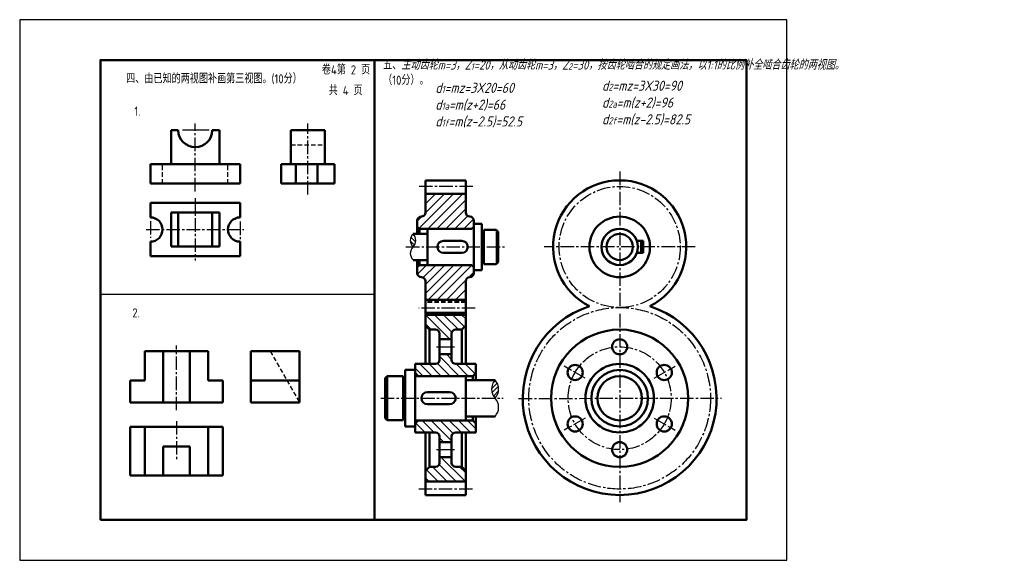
# Model space of a CAD drawing. Header units: millimetres. Extents: x 0 to 488, y 0 to 268.
import ezdxf

# ---------------------------------------------------------------- set-up
doc = ezdxf.new("R2010")
doc.units = ezdxf.units.MM
doc.header["$LTSCALE"] = 0.7
for name, pattern in [('CENTER2', [28.575, 19.05, -3.175, 3.175, -3.175]), ('DASHED2', [9.525, 6.35, -3.175]), ('HIDDEN', [9.525, 6.35, -3.175]), ('HIDDEN2', [4.7625, 3.175, -1.5875])]:
    doc.linetypes.add(name, pattern=pattern)
for name, color, linetype in [('剖面线层', 7, 'Continuous'), ('细实线', 7, 'Continuous'), ('细实线层', 7, 'Continuous')]:
    doc.layers.add(name, color=color, linetype=linetype)
for name, color, linetype, lineweight in [('点画线层', 3, 'CENTER2', 25), ('答案层', 1, 'Continuous', 25), ('粗实线', 210, 'Continuous', 50), ('粗实线层', 7, 'Continuous', 50), ('虚线层', 2, 'DASHED2', 25)]:
    doc.layers.add(name, color=color, linetype=linetype, lineweight=lineweight)
doc.styles.add('工程字体', font='gbenor.shx', dxfattribs={"bigfont": 'gbcbig.shx'})
doc.styles.add('工程斜体', font='gbeitc.shx', dxfattribs={"bigfont": 'gbcbig.shx'})

msp = doc.modelspace()

# ---------------------------------------------------------------- hatches: boundary and pattern name
at = {"layer": '剖面线层', "ltscale": 0.5}
h = msp.add_hatch(dxfattribs=at)
h.set_pattern_fill('ANSI31', style=0)
h.set_pattern_definition([(45, (-52.2146, -67.5164), (-2.245064, 2.245064), [])])
h.paths.add_polyline_path([(220.97, 181.36), (220.97, 172.36, 0.414214), (222.97, 170.36, -0.414214), (224.97, 168.36), (224.97, 165.36), (223.97, 164.36), (197.97, 164.36), (196.97, 165.36), (196.97, 168.36, -0.414214), (198.97, 170.36, 0.414214), (200.97, 172.36), (200.97, 181.36)])
h = msp.add_hatch(dxfattribs=at)
h.set_pattern_fill('ANSI31', scale=0.5, angle=90, style=0)
h.set_pattern_definition([(135, (-55.092, -71.344), (-1.122532, -1.122532), [])])
h.paths.add_polyline_path([(194.86, 161.85, 0.414214), (194.86, 155.36, 0.414214)])
h = msp.add_hatch(dxfattribs=at)
h.set_pattern_fill('ANSI31', style=0)
h.set_pattern_definition([(45, (91.6396, -71.344), (-2.245064, 2.245064), [])])
h.paths.add_polyline_path([(220.97, 129.36), (220.97, 138.36, -0.414214), (222.97, 140.36, 0.414214), (224.97, 142.36), (224.97, 145.36), (223.97, 146.36), (197.97, 146.36), (196.97, 145.36), (196.97, 142.36, 0.414214), (198.97, 140.36, -0.414214), (200.97, 138.36), (200.97, 129.36)])
h = msp.add_hatch(dxfattribs=at)
h.set_pattern_fill('ANSI31', angle=90, style=0)
h.set_pattern_definition([(135, (59.881, -51.5253), (-2.245064, -2.245064), [])])
h.paths.add_polyline_path([(200.97, 121.36), (200.97, 116.36), (202.97, 114.36), (205.97, 114.36, -0.414214), (207.97, 112.36), (207.97, 109.61), (213.97, 109.61), (213.97, 112.36, -0.414214), (215.97, 114.36), (218.97, 114.36), (220.97, 116.36), (220.97, 121.36)])
h.paths.add_polyline_path([(205.97, 46.36), (202.97, 46.36), (200.97, 44.36), (200.97, 39.36), (220.97, 39.36), (220.97, 44.36), (218.97, 46.36), (215.97, 46.36, -0.414214), (213.97, 48.36), (213.97, 51.11), (207.97, 51.11), (207.97, 48.36, -0.414214)])
h = msp.add_hatch(dxfattribs=at)
h.set_pattern_fill('ANSI31', angle=90, style=0)
h.set_pattern_definition([(135, (-55.092, -71.344), (-2.245064, -2.245064), [])])
h.paths.add_polyline_path([(224.47, 91.36), (225.97, 92.86), (225.97, 97.36), (215.97, 97.36, -0.414214), (213.97, 99.36), (213.97, 102.11), (207.97, 102.11), (207.97, 99.36, -0.414214), (205.97, 97.36), (195.97, 97.36), (195.97, 92.86), (197.47, 91.36)])
h.paths.add_polyline_path([(215.97, 63.36), (225.97, 63.36), (225.97, 67.86), (224.47, 69.36), (197.47, 69.36), (195.97, 67.86), (195.97, 63.36), (205.97, 63.36, -0.414214), (207.97, 61.36), (207.97, 58.61), (213.97, 58.61), (213.97, 61.36, -0.414214)])
h = msp.add_hatch(dxfattribs=at)
h.set_pattern_fill('ANSI31', scale=0.5, style=0)
h.set_pattern_definition([(45, (-64.092, -71.344), (-1.122532, 1.122532), [])])
h.paths.add_polyline_path([(235.46, 80.36, 0.393479), (235.46, 89.36, 0.393479)])

# ---------------------------------------------------------------- linework, layer by layer
at = {"color": 7}
msp.add_lwpolyline([(0, 0), (380, 0), (380, 268), (0, 268)], close=True, dxfattribs=at)
at = {"layer": '剖面线层', "color": 7, "ltscale": 0.5}
for p, q in [((235.97, 163.85), (235.97, 146.87)), ((201.97, 146.87), (201.97, 146.87))]:
    msp.add_line(p, q, dxfattribs=at)
for centre, start, end in [((198.1, 158.6), 135, 225), ((191.62, 158.6), 315, 45), ((198.1, 152.12), 135, 225)]:
    msp.add_arc(centre, 4.59, start, end, dxfattribs=at)
at = {"layer": '点画线层', "color": 7, "ltscale": 0.5}
for p, q in [((86.98, 182.9), (86.98, 216.59)), ((297.21, 192.67), (297.21, 124.94)), ((86.98, 179.58), (86.98, 148.68)), ((64.78, 168.16), (64.78, 159.84)), ((109.18, 167.89), (109.18, 159.16)), ((62.67, 163.98), (111.01, 163.98)), ((191.35, 155.36), (240.2, 155.36)), ((334.63, 155.36), (259.73, 155.36)), ((297.21, 122.11), (297.21, 28.8)), ((77.65, 74.42), (77.65, 106.45)), ((206.53, 105.86), (216.14, 105.86)), ((280.07, 90.26), (269.73, 96.23)), ((314.36, 90.26), (324.7, 96.23)), ((178.9, 80.36), (239.42, 80.36)), ((247.16, 80.27), (347.73, 80.36)), ((77.65, 69.06), (77.65, 49.55)), ((280.07, 70.46), (269.73, 64.49)), ((314.36, 70.46), (324.7, 64.49)), ((206.53, 54.86), (216.14, 54.86))]:
    msp.add_line(p, q, dxfattribs=at)
at = {"layer": '点画线层', "color": 1, "ltscale": 0.5}
msp.add_line((142.74, 181.37), (142.74, 216.47), dxfattribs=at)
at = {"layer": '点画线层', "color": 7, "ltscale": 0.5}
msp.add_circle((297.21, 80.36), 25.5, dxfattribs=at)
at = {"layer": '答案层', "lineweight": 50}
for p, q in [((134.34, 196.38), (134.34, 213.18)), ((151.14, 213.18), (134.34, 213.18)), ((151.14, 196.38), (151.14, 213.18)), ((129.54, 186.78), (129.54, 196.38)), ((129.54, 196.38), (155.94, 196.38)), ((136.74, 186.78), (136.74, 196.38)), ((147.57, 186.78), (147.57, 196.38)), ((155.94, 186.78), (155.94, 196.38)), ((129.54, 186.78), (155.94, 186.78)), ((114.45, 78.25), (114.45, 103.66)), ((114.45, 103.66), (138.64, 103.66)), ((138.64, 78.25), (138.64, 103.66)), ((114.45, 89.14), (138.64, 89.14)), ((114.45, 78.25), (138.64, 78.25))]:
    msp.add_line(p, q, dxfattribs=at)
at = {"layer": '答案层', "linetype": 'HIDDEN2'}
for p, q in [((134.34, 205.95), (151.14, 205.95)), ((124.13, 103.66), (138.64, 78.25))]:
    msp.add_line(p, q, dxfattribs=at)
at = {"layer": '答案层', "linetype": 'CENTER2', "ltscale": 0.5}
for p, q in [((224.53, 185.36), (197.14, 185.36)), ((225.66, 124.94), (197.71, 124.94)), ((224.29, 35.32), (197.73, 35.32))]:
    msp.add_line(p, q, dxfattribs=at)
at = {"layer": '答案层', "lineweight": 50, "ltscale": 0.5}
for p, q in [((200.97, 188.36), (220.97, 188.36)), ((200.97, 188.36), (200.97, 181.36)), ((220.97, 188.36), (220.97, 181.36)), ((200.97, 181.61), (220.97, 181.61)), ((200.97, 129.36), (200.97, 121.36)), ((200.97, 129.11), (220.97, 129.11)), ((220.97, 129.11), (220.97, 121.36)), ((200.97, 122.61), (220.97, 122.61)), ((220.97, 121.7), (200.97, 121.7)), ((200.97, 32.36), (200.97, 39.36)), ((220.97, 39.02), (200.97, 39.02)), ((220.97, 32.36), (220.97, 39.36)), ((220.97, 32.36), (200.97, 32.36))]:
    msp.add_line(p, q, dxfattribs=at)
at = {"layer": '答案层', "linetype": 'HIDDEN', "lineweight": 50, "ltscale": 0.5}
msp.add_line((220.97, 128.11), (200.97, 128.11), dxfattribs=at)
at = {"layer": '答案层', "linetype": 'CENTER2', "ltscale": 0.5}
for centre, radius in [((297.21, 155.36), 30), ((297.21, 80.32), 45)]:
    msp.add_circle(centre, radius, dxfattribs=at)
at = {"layer": '答案层', "lineweight": 50, "ltscale": 0.5}
for centre, radius, start, end in [((297.21, 155.36), 33, 297.0123, 242.9877), ((297.21, 80.36), 48, 108.1949, 71.8051)]:
    msp.add_arc(centre, radius, start, end, dxfattribs=at)
at = {"layer": '粗实线', "color": 7}
msp.add_line((175.71, 248), (175.71, 20), dxfattribs=at)
msp.add_lwpolyline([(40, 20), (360, 20), (360, 248), (40, 248)], close=True, dxfattribs=at)
at = {"layer": '粗实线层', "color": 7, "ltscale": 0.5}
for p, q in [((78.58, 213.18), (74.98, 213.18)), ((74.98, 213.18), (74.98, 196.38)), ((95.38, 213.18), (98.98, 213.18)), ((98.98, 213.18), (98.98, 196.38)), ((64.78, 196.38), (64.78, 186.78)), ((109.18, 196.38), (64.78, 196.38)), ((109.18, 186.78), (109.18, 196.38)), ((64.78, 186.78), (109.18, 186.78)), ((200.97, 181.36), (200.97, 172.36)), ((220.97, 181.36), (220.97, 172.36)), ((64.78, 177.18), (109.18, 177.18)), ((64.78, 177.18), (64.78, 169.98)), ((109.18, 169.98), (109.18, 177.18)), ((74.98, 172.38), (98.98, 172.38)), ((74.98, 172.38), (74.98, 155.58)), ((78.58, 172.38), (78.58, 155.58)), ((95.38, 172.38), (95.38, 155.58)), ((98.98, 172.38), (98.98, 155.58)), ((196.97, 168.36), (196.97, 161.85)), ((198.97, 170.36), (198.97, 170.36)), ((222.97, 170.36), (222.97, 170.36)), ((224.97, 168.36), (224.97, 155.36)), ((224.97, 166.85), (228.97, 166.85)), ((224.97, 143.87), (224.97, 166.85)), ((228.97, 166.85), (228.97, 155.36)), ((201.97, 161.85), (194.86, 161.85)), ((197.97, 164.36), (196.97, 165.36)), ((197.97, 161.85), (197.97, 164.36)), ((223.97, 164.36), (197.97, 164.36)), ((201.97, 164.36), (201.97, 146.36)), ((223.97, 164.36), (224.97, 165.36)), ((228.97, 162.85), (229.97, 162.85)), ((229.97, 163.85), (235.97, 163.85)), ((229.97, 146.87), (229.97, 163.85)), ((235.97, 163.85), (236.97, 162.85)), ((236.97, 162.85), (236.97, 155.36)), ((64.78, 157.98), (64.78, 150.78)), ((109.18, 150.78), (109.18, 157.98)), ((209.97, 158.36), (218.97, 158.36)), ((308.81, 158.36), (305.7, 158.36)), ((307.81, 155.36), (307.81, 158.36)), ((308.81, 155.36), (308.81, 158.36)), ((74.98, 155.58), (98.98, 155.58)), ((209.97, 152.36), (218.97, 152.36)), ((224.97, 142.36), (224.97, 155.36)), ((228.97, 143.87), (228.97, 155.36)), ((236.97, 147.87), (236.97, 155.36)), ((308.81, 152.36), (305.7, 152.36)), ((307.81, 155.36), (307.81, 152.36)), ((308.81, 155.36), (308.81, 152.36)), ((64.78, 150.78), (109.18, 150.78)), ((201.97, 148.87), (194.86, 148.87)), ((196.97, 142.36), (196.97, 148.87)), ((197.97, 146.36), (196.97, 145.36)), ((197.97, 148.87), (197.97, 146.36)), ((223.97, 146.36), (197.97, 146.36)), ((223.97, 146.36), (224.97, 145.36)), ((228.97, 147.87), (229.97, 147.87)), ((229.97, 146.87), (235.97, 146.87)), ((235.97, 146.87), (236.97, 147.87)), ((224.97, 143.87), (228.97, 143.87)), ((198.97, 140.36), (198.97, 140.36)), ((200.97, 129.36), (200.97, 138.36)), ((220.97, 129.36), (220.97, 138.36)), ((222.97, 140.36), (222.97, 140.36)), ((200.97, 121.36), (200.97, 97.36)), ((220.97, 121.36), (220.97, 97.36)), ((202.97, 114.36), (200.97, 116.36)), ((205.97, 114.36), (202.97, 114.36)), ((202.97, 114.36), (202.97, 97.36)), ((207.97, 112.36), (207.97, 99.36)), ((213.97, 112.36), (213.97, 99.36)), ((215.97, 114.36), (218.97, 114.36)), ((218.97, 114.36), (220.97, 116.36)), ((218.97, 114.36), (218.97, 97.36)), ((213.97, 109.61), (207.97, 109.61)), ((213.97, 109.61), (213.97, 109.61)), ((93.38, 103.66), (61.93, 103.66)), ((61.93, 103.66), (61.93, 89.14)), ((71, 78.25), (71, 103.66)), ((84.31, 78.25), (84.31, 103.66)), ((93.38, 89.14), (93.38, 103.66)), ((207.97, 102.11), (213.97, 102.11)), ((195.97, 94.36), (190.97, 94.36)), ((190.97, 94.36), (190.97, 80.36)), ((195.97, 80.36), (195.97, 97.36)), ((195.97, 97.36), (205.97, 97.36)), ((195.97, 94.36), (195.97, 66.36)), ((197.47, 91.36), (195.97, 92.86)), ((215.97, 97.36), (225.97, 97.36)), ((224.47, 91.36), (225.97, 92.86)), ((225.97, 97.36), (225.97, 89.36)), ((54.67, 89.14), (54.67, 78.25)), ((61.93, 89.14), (54.67, 89.14)), ((100.63, 89.14), (93.38, 89.14)), ((100.63, 78.25), (100.63, 89.14)), ((180.97, 90.23), (181.97, 91.23)), ((180.97, 90.23), (180.97, 80.36)), ((189.97, 91.23), (181.97, 91.23)), ((181.97, 91.23), (181.97, 69.49)), ((189.97, 91.23), (189.97, 69.49)), ((189.97, 89.73), (190.97, 89.73)), ((220.97, 91.36), (195.97, 91.36)), ((224.47, 91.36), (197.47, 91.36)), ((220.97, 91.36), (220.97, 69.36)), ((235.46, 89.36), (220.97, 89.36)), ((224.47, 89.36), (224.47, 91.36)), ((212.97, 83.36), (201.97, 83.36)), ((54.67, 78.25), (100.63, 78.25)), ((180.97, 70.49), (180.97, 80.36)), ((190.97, 66.36), (190.97, 80.36)), ((195.97, 80.36), (195.97, 63.36)), ((201.97, 77.36), (212.97, 77.36)), ((181.97, 69.49), (180.97, 70.49)), ((189.97, 69.49), (181.97, 69.49)), ((189.97, 70.99), (190.97, 70.99)), ((220.97, 69.36), (195.97, 69.36)), ((197.47, 69.36), (195.97, 67.86)), ((197.47, 69.36), (224.47, 69.36)), ((235.46, 71.36), (220.97, 71.36)), ((224.47, 69.36), (224.47, 71.36)), ((224.47, 69.36), (225.97, 67.86)), ((225.97, 63.36), (225.97, 71.36)), ((54.67, 66.16), (100.63, 66.16)), ((54.67, 66.16), (54.67, 41.97)), ((61.93, 66.16), (61.93, 41.97)), ((93.38, 66.16), (93.38, 41.97)), ((100.63, 41.97), (100.63, 66.16)), ((195.97, 66.36), (190.97, 66.36)), ((195.97, 63.36), (205.97, 63.36)), ((200.97, 39.36), (200.97, 63.36)), ((202.97, 46.36), (202.97, 63.36)), ((207.97, 48.36), (207.97, 61.36)), ((207.97, 58.61), (213.97, 58.61)), ((213.97, 48.36), (213.97, 61.36)), ((215.97, 63.36), (225.97, 63.36)), ((218.97, 46.36), (218.97, 63.36)), ((220.97, 39.36), (220.97, 63.36)), ((71, 41.97), (71, 56.48)), ((71, 56.48), (84.31, 56.48)), ((84.31, 56.48), (84.31, 41.97)), ((213.97, 51.11), (207.97, 51.11)), ((213.97, 51.11), (213.97, 51.11)), ((202.97, 46.36), (200.97, 44.36)), ((205.97, 46.36), (202.97, 46.36)), ((215.97, 46.36), (218.97, 46.36)), ((218.97, 46.36), (220.97, 44.36)), ((54.67, 41.97), (100.63, 41.97))]:
    msp.add_line(p, q, dxfattribs=at)
for centre, radius in [((297.21, 155.36), 15), ((297.21, 155.36), 9), ((297.21, 155.36), 6.49), ((297.21, 80.36), 34), ((297.21, 105.86), 3.75), ((275.13, 93.11), 3.75), ((297.21, 80.36), 17), ((297.21, 80.36), 14), ((319.3, 93.11), 3.75), ((297.21, 80.36), 11), ((275.13, 67.61), 3.75), ((319.3, 67.61), 3.75), ((297.21, 54.86), 3.75)]:
    msp.add_circle(centre, radius, dxfattribs=at)
for centre, radius, start, end in [((86.98, 213.18), 8.4, 180, 0), ((198.97, 172.36), 2, 270, 0), ((222.97, 172.36), 2, 180, 270), ((64.78, 163.98), 6, 270, 90), ((109.18, 163.98), 6, 90, 270), ((198.97, 168.36), 2, 90, 180), ((222.97, 168.36), 2, 0, 90), ((297.21, 155.36), 9, 19.4712, 340.5288), ((209.97, 155.36), 3, 90, 270), ((218.97, 155.36), 3, 270, 90), ((198.97, 142.36), 2, 180, 270), ((222.97, 142.36), 2, 270, 0), ((198.97, 138.36), 2, 0, 90), ((222.97, 138.36), 2, 90, 180), ((205.97, 112.36), 2, 0, 90), ((215.97, 112.36), 2, 90, 180), ((205.97, 99.36), 2, 270, 0), ((215.97, 99.36), 2, 180, 270), ((201.97, 80.36), 3, 90, 270), ((212.97, 80.36), 3, 270, 90), ((205.97, 61.36), 2, 0, 90), ((215.97, 61.36), 2, 90, 180), ((205.97, 48.36), 2, 270, 0), ((215.97, 48.36), 2, 180, 270)]:
    msp.add_arc(centre, radius, start, end, dxfattribs=at)
at = {"layer": '细实线', "color": 7}
msp.add_line((40, 132), (175.71, 132), dxfattribs=at)
at = {"layer": '细实线层', "color": 7, "ltscale": 0.5}
msp.add_line((93.82, 213.18), (80.71, 213.18), dxfattribs=at)
for centre, start, end in [((240.3, 84.86), 137.0428, 222.9572), ((230.63, 84.86), 317.0428, 42.9572), ((230.63, 75.86), 317.0428, 42.9572)]:
    msp.add_arc(centre, 6.6, start, end, dxfattribs=at)
at = {"layer": '虚线层', "color": 7, "ltscale": 0.5}
for p, q in [((70.78, 186.78), (70.78, 196.38)), ((103.18, 186.78), (103.18, 196.38))]:
    msp.add_line(p, q, dxfattribs=at)

# ---------------------------------------------------------------- texts
at = {"layer": '答案层', "ltscale": 0.5, "char_height": 7, "width": 65.5259, "attachment_point": 1, "style": '工程斜体'}
for s, insert in [('{\\H0.71429x;d\\H0.7x;1\\H1.4286x;=mz=3X20=60\\Pd\\H0.69998x;1a\\H1.4286x;=m(z+2)=66\\Pd\\H0.7x;1f\\H1.4286x;=m(z-2.5)=52.5}', (205.89, 236.72)), ('{\\H0.71429x;d\\H0.7x;2\\H1.4286x;=mz=3X30=90\\Pd\\H0.69998x;2a\\H1.4286x;=m(z+2)=96\\Pd\\H0.7x;2f\\H1.4286x;=m(z-2.5)=82.5}', (288.46, 237.76))]:
    msp.add_mtext(s, dxfattribs=dict(at, insert=insert))
at = {"layer": '细实线', "color": 7, "style": '工程字体'}
for s, p in [('卷4第 2 页', (149.71, 240.87)), ('四、由已知的两视图补画第三视图。(10分）', (52.77, 236.43)), ('共 4 页', (153.11, 230.62)), ('1.', (56.81, 220.38)), ('2.', (55.81, 120.38))]:
    msp.add_text(s, height=4.5, dxfattribs=at).set_placement(p)
at = {"layer": '细实线', "color": 7, "insert": (180.04, 247.75), "char_height": 4.5, "attachment_point": 1, "style": '工程字体'}
msp.add_mtext('五、{\\Fgbeitc,gbcbig|c134;主动齿轮m=3，Z\\H0.7x;1\\H1.4286x;=20，从动齿轮m=3，Z\\H0.7x;2\\H1.4286x;=30，按齿轮啮合的规定画法，以1:1的比例补全啮合齿轮的两视图。\\P}（10分）。', dxfattribs=at)

doc.saveas('drawing.dxf')
